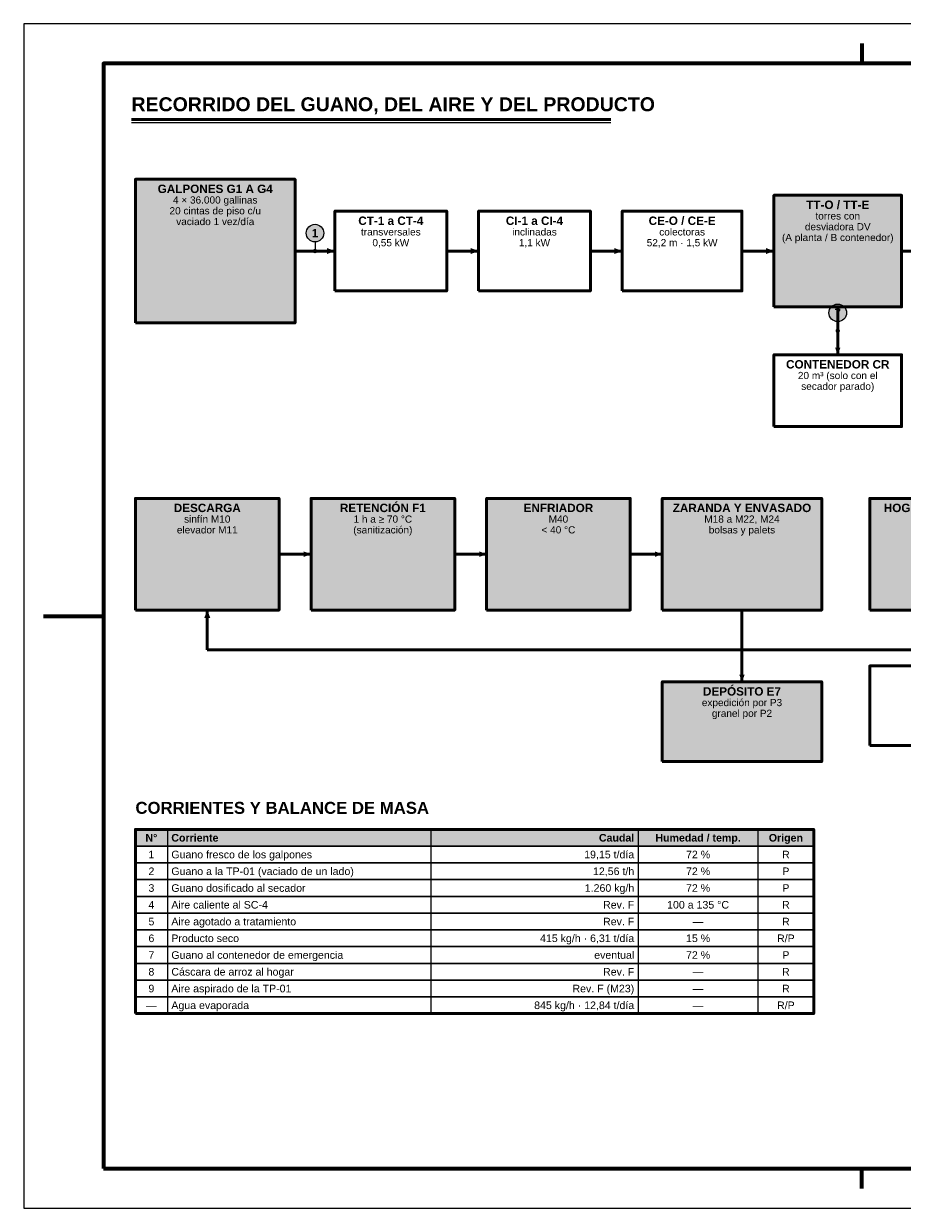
# Model space of a CAD drawing. Header units: millimetres. Extents: x 0 to 420, y 0 to 297.
# Tile 1 of 2: x 0 to 220, y 0 to 297. Entities that reach past the tile are written whole.
import ezdxf
from ezdxf.enums import TextEntityAlignment as Align

# ---------------------------------------------------------------- set-up
doc = ezdxf.new("R2010")
doc.units = ezdxf.units.MM
doc.header["$LTSCALE"] = 0.5
for name, color, linetype, lineweight in [('CONTORNO', 7, 'CONTINUOUS', 50), ('COTAS', 7, 'CONTINUOUS', 25), ('FINO', 7, 'CONTINUOUS', 25), ('HOJA', 8, 'CONTINUOUS', 13), ('RECUADRO', 7, 'CONTINUOUS', 70), ('RELLENO', 9, 'CONTINUOUS', 13), ('TEXTO', 7, 'CONTINUOUS', 25)]:
    doc.layers.add(name, color=color, linetype=linetype, lineweight=lineweight)
doc.styles.add('NEGRITA', font='arialbd.ttf')
doc.styles.get("Standard").update_dxf_attribs({"font": 'arial.ttf'})

msp = doc.modelspace()

# ---------------------------------------------------------------- hatches: boundary and pattern name
at = {"layer": 'CONTORNO', "true_color": 0x8b5a2b}
for points in [[(78, 240), (76, 240.76), (76, 239.24)], [(114, 240), (112, 240.76), (112, 239.24)], [(150, 240), (148, 240.76), (148, 239.24)], [(188, 240), (186, 240.76), (186, 239.24)], [(204, 214), (204.68, 215.8), (203.32, 215.8)]]:
    msp.add_hatch(color=7, dxfattribs=at).paths.add_polyline_path(points)
at = {"layer": 'CONTORNO', "true_color": 0x0b8a43}
for points in [[(72, 164), (70.2, 164.68), (70.2, 163.32)], [(116, 164), (114.2, 164.68), (114.2, 163.32)], [(160, 164), (158.2, 164.68), (158.2, 163.32)], [(46, 150), (45.24, 148), (46.76, 148)], [(180, 132), (180.68, 133.8), (179.32, 133.8)]]:
    msp.add_hatch(color=7, dxfattribs=at).paths.add_polyline_path(points)
at = {"layer": 'COTAS'}
h = msp.add_hatch(color=7, dxfattribs=at)
edge = h.paths.add_edge_path()
edge.add_arc((73, 240), 0.55, 0, 360)
h = msp.add_hatch(color=7, dxfattribs=at)
edge = h.paths.add_edge_path()
edge.add_arc((204, 220), 0.55, 0, 360)
at = {"layer": 'RELLENO', "true_color": 0xc4d6e6}
msp.add_hatch(color=7, dxfattribs=at).paths.add_polyline_path([(28, 222), (68, 222), (68, 258), (28, 258)])
at = {"layer": 'RELLENO', "true_color": 0xdcdcdc}
msp.add_hatch(color=7, dxfattribs=at).paths.add_polyline_path([(188, 226), (220, 226), (220, 254), (188, 254)])
at = {"layer": 'RELLENO', "true_color": 0xffffff}
h = msp.add_hatch(color=7, dxfattribs=at)
edge = h.paths.add_edge_path()
edge.add_arc((73, 244.5), 2.2, 0, 360)
h = msp.add_hatch(color=7, dxfattribs=at)
edge = h.paths.add_edge_path()
edge.add_arc((204, 224.5), 2.2, 0, 360)
at = {"layer": 'RELLENO', "true_color": 0xdceed6}
for points in [[(28, 150), (64, 150), (64, 178), (28, 178)], [(72, 150), (108, 150), (108, 178), (72, 178)], [(116, 150), (152, 150), (152, 178), (116, 178)], [(160, 150), (200, 150), (200, 178), (160, 178)], [(160, 112), (200, 112), (200, 132), (160, 132)]]:
    msp.add_hatch(color=7, dxfattribs=at).paths.add_polyline_path(points)
at = {"layer": 'RELLENO', "true_color": 0xfae1d2}
msp.add_hatch(color=7, dxfattribs=at).paths.add_polyline_path([(212, 150), (252, 150), (252, 178), (212, 178)])
at = {"layer": 'RELLENO', "true_color": 0xe2e8ee}
msp.add_hatch(color=7, dxfattribs=at).paths.add_polyline_path([(28, 90.8), (198, 90.8), (198, 95), (28, 95)])

# ---------------------------------------------------------------- linework, layer by layer
at = {"layer": 'CONTORNO'}
msp.add_line((27, 273), (147.12, 273), dxfattribs=at)
at = {"layer": 'CONTORNO', "true_color": 0x8b5a2b}
for p, q in [((68, 240), (78, 240)), ((106, 240), (114, 240)), ((142, 240), (150, 240)), ((180, 240), (188, 240)), ((220, 240), (228, 240)), ((204, 226), (204, 214))]:
    msp.add_line(p, q, dxfattribs=at)
at = {"layer": 'CONTORNO', "true_color": 0x0b8a43}
for p, q in [((64, 164), (72, 164)), ((108, 164), (116, 164)), ((152, 164), (160, 164)), ((46, 140), (46, 150)), ((180, 150), (180, 132))]:
    msp.add_line(p, q, dxfattribs=at)
at = {"layer": 'CONTORNO'}
for points in [[(28, 222), (68, 222), (68, 258), (28, 258)], [(188, 226), (220, 226), (220, 254), (188, 254)], [(78, 230), (106, 230), (106, 250), (78, 250)], [(114, 230), (142, 230), (142, 250), (114, 250)], [(150, 230), (180, 230), (180, 250), (150, 250)], [(188, 196), (220, 196), (220, 214), (188, 214)], [(28, 150), (64, 150), (64, 178), (28, 178)], [(72, 150), (108, 150), (108, 178), (72, 178)], [(116, 150), (152, 150), (152, 178), (116, 178)], [(160, 150), (200, 150), (200, 178), (160, 178)], [(212, 150), (252, 150), (252, 178), (212, 178)], [(212, 116), (252, 116), (252, 136), (212, 136)], [(160, 112), (200, 112), (200, 132), (160, 132)], [(28, 48.8), (198, 48.8), (198, 95), (28, 95)]]:
    msp.add_lwpolyline(points, close=True, dxfattribs=at)
at = {"layer": 'CONTORNO', "true_color": 0x0b8a43}
msp.add_lwpolyline([(306, 150), (306, 140), (46, 140)], dxfattribs=at)
at = {"layer": 'COTAS'}
for p, q in [((73, 242.3), (73, 240)), ((204, 222.3), (204, 220))]:
    msp.add_line(p, q, dxfattribs=at)
for centre in [(73, 244.5), (204, 224.5)]:
    msp.add_circle(centre, 2.2, dxfattribs=at)
at = {"layer": 'FINO'}
for p, q in [((27, 272.2), (147.12, 272.2)), ((36, 95), (36, 48.8)), ((102, 95), (102, 48.8)), ((154, 95), (154, 48.8)), ((184, 95), (184, 48.8))]:
    msp.add_line(p, q, dxfattribs=at)
for points in [[(28, 90.8), (198, 90.8), (198, 95), (28, 95)], [(28, 86.6), (198, 86.6), (198, 90.8), (28, 90.8)], [(28, 82.4), (198, 82.4), (198, 86.6), (28, 86.6)], [(28, 78.2), (198, 78.2), (198, 82.4), (28, 82.4)], [(28, 74), (198, 74), (198, 78.2), (28, 78.2)], [(28, 69.8), (198, 69.8), (198, 74), (28, 74)], [(28, 65.6), (198, 65.6), (198, 69.8), (28, 69.8)], [(28, 61.4), (198, 61.4), (198, 65.6), (28, 65.6)], [(28, 57.2), (198, 57.2), (198, 61.4), (28, 61.4)], [(28, 53), (198, 53), (198, 57.2), (28, 57.2)], [(28, 48.8), (198, 48.8), (198, 53), (28, 53)]]:
    msp.add_lwpolyline(points, close=True, dxfattribs=at)
at = {"layer": 'HOJA'}
msp.add_lwpolyline([(0, 0), (420, 0), (420, 297), (0, 297)], close=True, dxfattribs=at)
at = {"layer": 'RECUADRO'}
for p, q in [((210, 292), (210, 287)), ((5, 148.5), (20, 148.5)), ((210, 5), (210, 10))]:
    msp.add_line(p, q, dxfattribs=at)
msp.add_lwpolyline([(20, 10), (410, 10), (410, 287), (20, 287)], close=True, dxfattribs=at)

# ---------------------------------------------------------------- texts
at = {"layer": 'COTAS', "style": 'NEGRITA'}
for s, p in [('1', (73, 244.5)), ('7', (204, 224.5))]:
    msp.add_text(s, height=2.09, dxfattribs=at).set_placement(p, align=Align.MIDDLE_CENTER)
at = {"layer": 'TEXTO', "style": 'NEGRITA'}
for s, height, p in [('RECORRIDO DEL GUANO, DEL AIRE Y DEL PRODUCTO', 3.5, (27, 274)), ('CORRIENTES Y BALANCE DE MASA', 3, (28, 98))]:
    msp.add_text(s, height=height, dxfattribs=at).set_placement(p, align=Align.BOTTOM_LEFT)
for s, height, p in [('GALPONES G1 A G4', 2.1, (48, 255.6)), ('TT-O / TT-E', 2.1, (204, 251.6)), ('CT-1 a CT-4', 2.1, (92, 247.6)), ('CI-1 a CI-4', 2.1, (128, 247.6)), ('CE-O / CE-E', 2.1, (165, 247.6)), ('CONTENEDOR CR', 2.1, (204, 211.6)), ('DESCARGA', 2.1, (46, 175.6)), ('RETENCIÓN F1', 2.1, (90, 175.6)), ('ENFRIADOR', 2.1, (134, 175.6)), ('ZARANDA Y ENVASADO', 2.1, (180, 175.6)), ('HOGAR E INTERCAMB.', 2.1, (232, 175.6)), ('DEPÓSITO E7', 2.1, (180, 129.6)), ('N°', 1.9, (32, 92.9)), ('Humedad / temp.', 1.9, (169, 92.9)), ('Origen', 1.9, (191, 92.9))]:
    msp.add_text(s, height=height, dxfattribs=at).set_placement(p, align=Align.MIDDLE_CENTER)
at = {"layer": 'TEXTO'}
for s, height, p in [('4 × 36.000 gallinas', 1.8, (48, 252.8)), ('20 cintas de piso c/u', 1.8, (48, 250.1)), ('torres con', 1.8, (204, 248.8)), ('vaciado 1 vez/día', 1.8, (48, 247.4)), ('desviadora DV', 1.8, (204, 246.1)), ('transversales', 1.8, (92, 244.8)), ('inclinadas', 1.8, (128, 244.8)), ('colectoras', 1.8, (165, 244.8)), ('(A planta / B contenedor)', 1.8, (204, 243.4)), ('0,55 kW', 1.8, (92, 242.1)), ('1,1 kW', 1.8, (128, 242.1)), ('52,2 m · 1,5 kW', 1.8, (165, 242.1)), ('20 m³ (solo con el', 1.8, (204, 208.8)), ('secador parado)', 1.8, (204, 206.1)), ('sinfín M10', 1.8, (46, 172.8)), ('1 h a ≥ 70 °C', 1.8, (90, 172.8)), ('M40', 1.8, (134, 172.8)), ('M18 a M22, M24', 1.8, (180, 172.8)), ('elevador M11', 1.8, (46, 170.1)), ('(sanitización)', 1.8, (90, 170.1)), ('< 40 °C', 1.8, (134, 170.1)), ('bolsas y palets', 1.8, (180, 170.1)), ('expedición por P3', 1.8, (180, 126.8)), ('granel por P2', 1.8, (180, 124.1)), ('1', 1.9, (32, 88.7)), ('72 %', 1.9, (169, 88.7)), ('R', 1.9, (191, 88.7)), ('2', 1.9, (32, 84.5)), ('72 %', 1.9, (169, 84.5)), ('P', 1.9, (191, 84.5)), ('3', 1.9, (32, 80.3)), ('72 %', 1.9, (169, 80.3)), ('P', 1.9, (191, 80.3)), ('4', 1.9, (32, 76.1)), ('100 a 135 °C', 1.9, (169, 76.1)), ('R', 1.9, (191, 76.1)), ('5', 1.9, (32, 71.9)), ('—', 1.9, (169, 71.9)), ('R', 1.9, (191, 71.9)), ('6', 1.9, (32, 67.7)), ('15 %', 1.9, (169, 67.7)), ('R/P', 1.9, (191, 67.7)), ('7', 1.9, (32, 63.5)), ('72 %', 1.9, (169, 63.5)), ('P', 1.9, (191, 63.5)), ('8', 1.9, (32, 59.3)), ('R', 1.9, (191, 59.3)), ('—', 1.9, (169, 59.3)), ('9', 1.9, (32, 55.1)), ('—', 1.9, (169, 55.1)), ('R', 1.9, (191, 55.1)), ('—', 1.9, (32, 50.9)), ('—', 1.9, (169, 50.9)), ('R/P', 1.9, (191, 50.9))]:
    msp.add_text(s, height=height, dxfattribs=at).set_placement(p, align=Align.MIDDLE_CENTER)
at = {"layer": 'TEXTO', "style": 'NEGRITA'}
msp.add_text('Corriente', height=1.9, dxfattribs=at).set_placement((37, 92.9), align=Align.MIDDLE_LEFT)
msp.add_text('Caudal', height=1.9, dxfattribs=at).set_placement((153, 92.9), align=Align.MIDDLE_RIGHT)
at = {"layer": 'TEXTO'}
for s, p in [('Guano fresco de los galpones', (37, 88.7)), ('Guano a la TP-01 (vaciado de un lado)', (37, 84.5)), ('Guano dosificado al secador', (37, 80.3)), ('Aire caliente al SC-4', (37, 76.1)), ('Aire agotado a tratamiento', (37, 71.9)), ('Producto seco', (37, 67.7)), ('Guano al contenedor de emergencia', (37, 63.5)), ('Cáscara de arroz al hogar', (37, 59.3)), ('Aire aspirado de la TP-01', (37, 55.1)), ('Agua evaporada', (37, 50.9))]:
    msp.add_text(s, height=1.9, dxfattribs=at).set_placement(p, align=Align.MIDDLE_LEFT)
for s, p in [('19,15 t/día', (153, 88.7)), ('12,56 t/h', (153, 84.5)), ('1.260 kg/h', (153, 80.3)), ('Rev. F', (153, 76.1)), ('Rev. F', (153, 71.9)), ('415 kg/h · 6,31 t/día', (153, 67.7)), ('eventual', (153, 63.5)), ('Rev. F', (153, 59.3)), ('Rev. F (M23)', (153, 55.1)), ('845 kg/h · 12,84 t/día', (153, 50.9))]:
    msp.add_text(s, height=1.9, dxfattribs=at).set_placement(p, align=Align.MIDDLE_RIGHT)

doc.saveas('drawing.dxf')
